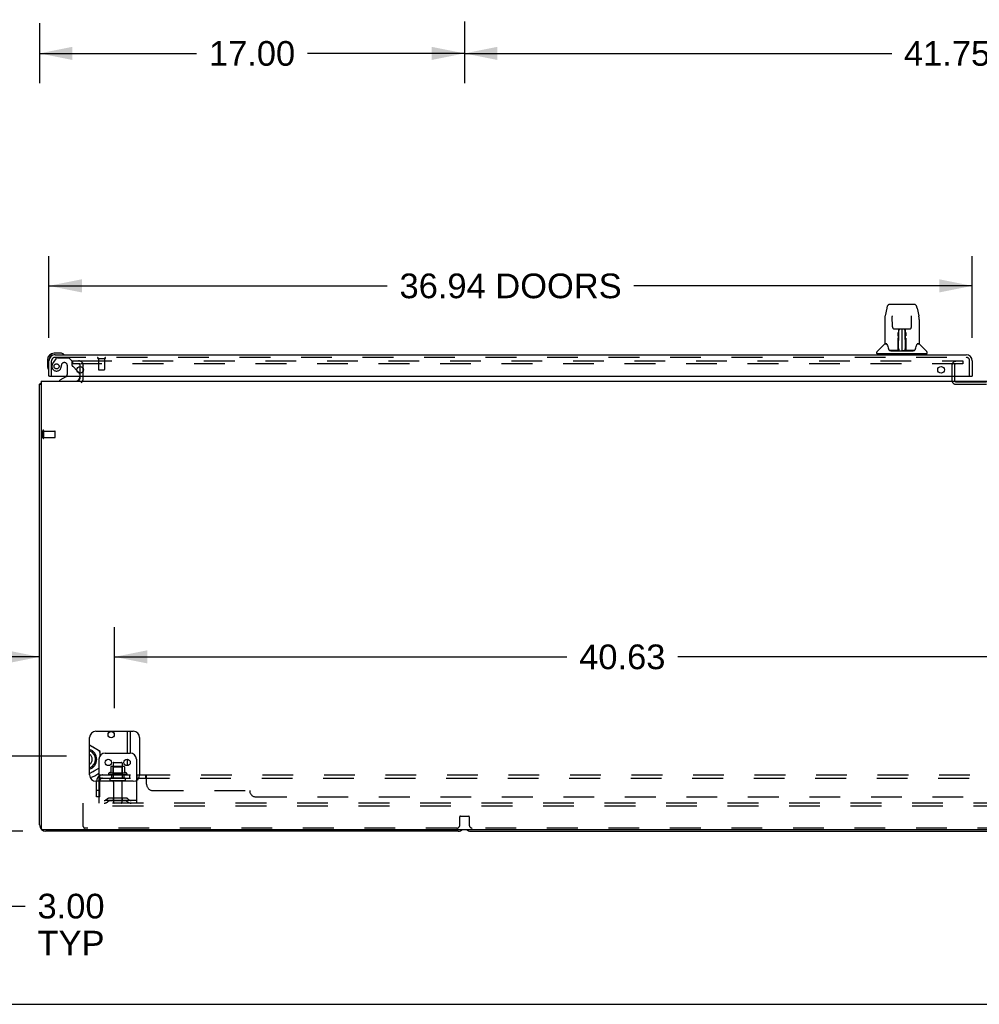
# Model space of a CAD drawing. Header units: inches. Extents: x 0 to 224, y 0 to 145.
# Tile 8 of 14: x 75 to 114, y 0 to 39. Entities that reach past the tile are written whole.
import ezdxf

# ---------------------------------------------------------------- set-up
doc = ezdxf.new("R2010")
doc.units = ezdxf.units.IN
doc.header["$LTSCALE"] = 12.302632
doc.header["$MEASUREMENT"] = 0
doc.linetypes.add('HIDDEN', pattern=[0.2, 0.1, -0.1])
doc.layers.get('0').update_dxf_attribs({"linetype": 'CONTINUOUS'})
for name, color, linetype in [('DEFAULT_2', 8, 'HIDDEN'), ('DIMENSIONS', 7, 'CONTINUOUS'), ('DOOR_3_ASSEMBLY', 7, 'CONTINUOUS'), ('SUBPANELS', 7, 'CONTINUOUS')]:
    doc.layers.add(name, color=color, linetype=linetype)
doc.styles.get("Standard").update_dxf_attribs({"font": 'arial.ttf'})
doc.dimstyles.new('DIMSTYLE_1', dxfattribs={"dimtxt": 0.986842, "dimasz": 1.315789, "dimexe": 0.09, "dimexo": 0.07, "dimgap": 0.0375, "dimtad": 0, "dimtih": 1, "dimtoh": 1, "dimzin": 4, "dimdsep": 46, "dimtxsty": 'Standard', "dimblk": '_FILLED', "dimblk1": '_FILLED', "dimblk2": '_FILLED', "dimcen": 0.09, "dimadec": 3, "dimazin": 1, "dimtfac": 1, "dimtdec": 3, "dimtofl": 0, "dimtmove": 0, "dimatfit": 3, "dimldrblk": '_FILLED', "dimfxl": 0, "dimtolj": 1, "dimtzin": 4, "dimarcsym": 0})

# ---------------------------------------------------------------- blocks, each defined once
blk = doc.blocks.new('_FILLED')
at = {"color": 0, "linetype": 'ByBlock'}
blk.add_solid([(0, 0), (-1, 0.2), (-1, -0.2)], dxfattribs=at)
blk = doc.blocks.new('*D13')
at = {"layer": 'DIMENSIONS', "color": 2, "linetype": 'Continuous'}
for p, q in [((76.528, 26.655), (76.528, 29.918)), ((113.466, 26.655), (113.466, 29.918)), ((76.528, 28.734), (90.065, 28.734)), ((113.466, 28.734), (99.93, 28.734))]:
    blk.add_line(p, q, dxfattribs=at)
at = {"layer": 'DIMENSIONS', "color": 2, "linetype": 'Continuous', "xscale": 1.3157894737, "yscale": 1.3157894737, "zscale": 1.3157894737, "rotation": 180}
blk.add_blockref('_FILLED', (76.528, 28.734), dxfattribs=at)
at = {"layer": 'DIMENSIONS', "color": 2, "linetype": 'Continuous', "xscale": 1.3157894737, "yscale": 1.3157894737, "zscale": 1.3157894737}
blk.add_blockref('_FILLED', (113.466, 28.734), dxfattribs=at)
at = {"layer": 'DIMENSIONS', "color": 2, "linetype": 'Continuous', "insert": (94.997, 29.227), "char_height": 0.98684, "width": 8.87791, "attachment_point": 2, "line_spacing_factor": 0.9}
blk.add_mtext('36.94 DOORS', dxfattribs=at)
blk = doc.blocks.new('*D17')
at = {"layer": 'DIMENSIONS', "color": 2, "linetype": 'Continuous'}
for p, q in [((93.153, 39.31), (93.153, 36.847)), ((134.903, 39.31), (134.903, 36.847)), ((93.153, 38.032), (110.244, 38.032)), ((134.903, 38.032), (117.813, 38.032))]:
    blk.add_line(p, q, dxfattribs=at)
at = {"layer": 'DIMENSIONS', "color": 2, "linetype": 'Continuous', "xscale": 1.3157894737, "yscale": 1.3157894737, "zscale": 1.3157894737, "rotation": 180}
blk.add_blockref('_FILLED', (93.153, 38.032), dxfattribs=at)
at = {"layer": 'DIMENSIONS', "color": 2, "linetype": 'Continuous', "xscale": 1.3157894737, "yscale": 1.3157894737, "zscale": 1.3157894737}
blk.add_blockref('_FILLED', (134.903, 38.032), dxfattribs=at)
at = {"layer": 'DIMENSIONS', "color": 2, "linetype": 'Continuous', "insert": (114.028, 38.525), "char_height": 0.9868, "width": 6.58139, "attachment_point": 2, "line_spacing_factor": 0.9}
blk.add_mtext('41.75 REF', dxfattribs=at)
blk = doc.blocks.new('*D18')
at = {"layer": 'DIMENSIONS', "color": 2, "linetype": 'Continuous'}
for p, q in [((76.153, 39.247), (76.153, 36.847)), ((93.153, 39.31), (93.153, 36.847)), ((76.153, 38.032), (82.436, 38.032)), ((93.153, 38.032), (86.871, 38.032))]:
    blk.add_line(p, q, dxfattribs=at)
at = {"layer": 'DIMENSIONS', "color": 2, "linetype": 'Continuous', "xscale": 1.3157894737, "yscale": 1.3157894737, "zscale": 1.3157894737, "rotation": 180}
blk.add_blockref('_FILLED', (76.153, 38.032), dxfattribs=at)
at = {"layer": 'DIMENSIONS', "color": 2, "linetype": 'Continuous', "xscale": 1.3157894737, "yscale": 1.3157894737, "zscale": 1.3157894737}
blk.add_blockref('_FILLED', (93.153, 38.032), dxfattribs=at)
at = {"layer": 'DIMENSIONS', "color": 2, "linetype": 'Continuous', "insert": (84.653, 38.525), "char_height": 0.9868, "width": 3.44844, "attachment_point": 2, "line_spacing_factor": 0.9}
blk.add_mtext('17.00', dxfattribs=at)
blk = doc.blocks.new('*D21')
at = {"layer": 'DIMENSIONS', "color": 2, "linetype": 'Continuous'}
for p, q in [((79.153, 11.844), (79.153, 15.08)), ((76.153, 13.896), (72.6, 13.896)), ((79.153, 13.896), (81.785, 13.896))]:
    blk.add_line(p, q, dxfattribs=at)
at = {"layer": 'DIMENSIONS', "color": 2, "linetype": 'Continuous', "xscale": 1.3157894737, "yscale": 1.3157894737, "zscale": 1.3157894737}
blk.add_blockref('_FILLED', (76.153, 13.896), dxfattribs=at)
at = {"layer": 'DIMENSIONS', "color": 2, "linetype": 'Continuous', "xscale": 1.3157894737, "yscale": 1.3157894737, "zscale": 1.3157894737, "rotation": 180}
blk.add_blockref('_FILLED', (79.153, 13.896), dxfattribs=at)
at = {"layer": 'DIMENSIONS', "color": 2, "linetype": 'Continuous', "insert": (72.106, 14.39), "char_height": 0.9868, "width": 2.68172, "attachment_point": 3, "line_spacing_factor": 0.9}
blk.add_mtext('3.00\\PTYP', dxfattribs=at)
blk = doc.blocks.new('*D22')
at = {"layer": 'DIMENSIONS', "color": 2, "linetype": 'Continuous'}
for p, q in [((79.153, 11.844), (79.153, 15.08)), ((119.778, 11.844), (119.778, 15.08)), ((79.153, 13.896), (97.248, 13.896)), ((119.778, 13.896), (101.684, 13.896))]:
    blk.add_line(p, q, dxfattribs=at)
at = {"layer": 'DIMENSIONS', "color": 2, "linetype": 'Continuous', "xscale": 1.3157894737, "yscale": 1.3157894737, "zscale": 1.3157894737, "rotation": 180}
blk.add_blockref('_FILLED', (79.153, 13.896), dxfattribs=at)
at = {"layer": 'DIMENSIONS', "color": 2, "linetype": 'Continuous', "xscale": 1.3157894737, "yscale": 1.3157894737, "zscale": 1.3157894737}
blk.add_blockref('_FILLED', (119.778, 13.896), dxfattribs=at)
at = {"layer": 'DIMENSIONS', "color": 2, "linetype": 'Continuous', "insert": (99.466, 14.39), "char_height": 0.9868, "width": 3.44844, "attachment_point": 2, "line_spacing_factor": 0.9}
blk.add_mtext('40.63', dxfattribs=at)
blk = doc.blocks.new('*D25')
at = {"layer": 'DIMENSIONS', "color": 2, "linetype": 'Continuous'}
for p, q in [((74.427, 9.923), (74.427, 12.554)), ((77.232, 9.923), (73.243, 9.923)), ((75.482, 6.923), (73.243, 6.923)), ((74.427, 6.923), (74.427, 3.928)), ((74.427, 3.928), (75.578, 3.928))]:
    blk.add_line(p, q, dxfattribs=at)
at = {"layer": 'DIMENSIONS', "color": 2, "linetype": 'Continuous', "xscale": 1.3157894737, "yscale": 1.3157894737, "zscale": 1.3157894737}
for p, rotation in [((74.427, 9.923), 270), ((74.427, 6.923), 90)]:
    blk.add_blockref('_FILLED', p, dxfattribs=dict(at, rotation=rotation))
at = {"layer": 'DIMENSIONS', "color": 2, "linetype": 'Continuous', "insert": (76.071, 4.421), "char_height": 0.9868, "width": 2.68172, "attachment_point": 1, "line_spacing_factor": 0.9}
blk.add_mtext('3.00\\PTYP', dxfattribs=at)

msp = doc.modelspace()

# ---------------------------------------------------------------- linework, layer by layer
at = {"color": 7, "linetype": 'Continuous'}
for p, q in [((77.778, 25.244), (77.778, 25.51)), ((76.216, 24.923), (76.216, 7.048)), ((76.216, 24.923), (193.591, 24.923)), ((77.778, 25.048), (77.778, 25.127)), ((76.153, 7.173), (76.153, 24.798)), ((76.153, 24.798), (76.216, 24.798)), ((78.153, 9.173), (78.153, 10.673)), ((78.403, 10.923), (79.903, 10.923)), ((79.674, 10.048), (79.674, 10.923)), ((80.153, 10.673), (80.153, 9.173)), ((78.579, 10.116), (78.153, 10.361)), ((78.536, 10.091), (78.579, 10.116)), ((78.579, 9.948), (78.579, 10.116)), ((78.778, 10.048), (79.778, 10.048)), ((78.528, 9.798), (78.528, 8.923)), ((79.674, 9.547), (79.674, 9.799)), ((80.028, 9.798), (80.028, 8.957)), ((78.153, 9.234), (78.528, 9.451)), ((79.903, 8.923), (78.403, 8.923)), ((76.278, 6.985), (193.466, 6.985)), ((92.903, 6.923), (76.403, 6.923)), ((93.403, 6.923), (134.653, 6.923)), ((0, 0), (223.684, 0))]:
    msp.add_line(p, q, dxfattribs=at)
at = {"color": 3, "linetype": 'Continuous'}
for p, q in [((79.778, 10.923), (79.778, 10.048)), ((79.778, 9.7), (79.778, 9.646))]:
    msp.add_line(p, q, dxfattribs=at)
at = {"color": 7, "linetype": 'Continuous'}
for points in [[(76.177, 24.817), (76.174, 24.816), (76.171, 24.815), (76.168, 24.813), (76.165, 24.812), (76.163, 24.811), (76.16, 24.809), (76.158, 24.808), (76.157, 24.806), (76.156, 24.805), (76.155, 24.803), (76.154, 24.801), (76.154, 24.8), (76.153, 24.798)], [(76.214, 24.836), (76.212, 24.834), (76.209, 24.832), (76.207, 24.83), (76.203, 24.828), (76.2, 24.826), (76.196, 24.824), (76.192, 24.823), (76.189, 24.821), (76.185, 24.82), (76.177, 24.817)]]:
    msp.add_lwpolyline(points, dxfattribs=at)
for centre, radius in [((79.018, 10.787), 0.125), ((78.903, 9.673), 0.128), ((79.653, 9.673), 0.128)]:
    msp.add_circle(centre, radius, dxfattribs=at)
for centre, radius, start, end in [((77.653, 25.048), 0.125, 270, 360), ((78.403, 10.673), 0.25, 90, 180), ((79.903, 10.673), 0.25, 0, 90), ((78.028, 9.798), 0.557, 51.1677, 68.8323), ((78.028, 9.798), 0.413, 287.6446, 72.3555), ((78.028, 9.798), 0.366, 289.9905, 70.0095), ((78.028, 9.798), 0.365, 290.0286, 69.9714), ((78.028, 9.798), 0.235, 302.1361, 57.8639), ((78.385, 9.913), 0.01, 201.8663, 220.5231), ((78.778, 9.798), 0.25, 90, 180), ((79.778, 9.798), 0.25, 0, 90), ((78.385, 9.683), 0.01, 139.4446, 162.1415), ((78.403, 9.173), 0.25, 180, 270), ((78.028, 9.798), 0.744, 281.4363, 312.2721), ((78.028, 9.798), 0.557, 291.1677, 308.8323), ((79.903, 9.173), 0.25, 270, 360), ((76.403, 7.173), 0.25, 180, 270), ((76.278, 7.048), 0.0625, 180, 270), ((92.903, 7.173), 0.25, 270, 311.404), ((93.403, 7.173), 0.25, 228.596, 270)]:
    msp.add_arc(centre, radius, start, end, dxfattribs=at)
at = {"layer": 'DEFAULT_2', "color": 8, "linetype": 'HIDDEN'}
for p, q in [((77.466, 25.735), (77.466, 25.61)), ((77.466, 25.735), (77.782, 25.735)), ((77.782, 25.61), (77.466, 25.61)), ((77.81, 25.735), (113.091, 25.735)), ((113.091, 25.61), (77.81, 25.61)), ((113.091, 25.735), (113.091, 25.61)), ((77.778, 25.51), (77.778, 25.548)), ((77.778, 25.127), (77.778, 25.244)), ((77.903, 25.048), (77.903, 25.548)), ((112.653, 25.56), (112.653, 24.952)), ((112.757, 25.56), (112.757, 24.952)), ((112.807, 24.902), (115.999, 24.902)), ((112.807, 24.798), (115.999, 24.798)), ((76.278, 22.656), (76.278, 22.94)), ((76.321, 22.656), (76.321, 22.94)), ((76.321, 22.922), (76.768, 22.922)), ((76.778, 22.684), (76.778, 22.912)), ((76.321, 22.674), (76.768, 22.674)), ((79.001, 9.498), (79.001, 9.271)), ((79.534, 9.509), (79.023, 9.509)), ((79.095, 9.489), (79.075, 9.509)), ((79.095, 9.643), (79.095, 9.048)), ((79.095, 9.193), (79.095, 9.489)), ((79.462, 9.489), (79.095, 9.489)), ((79.125, 9.673), (79.431, 9.673)), ((79.461, 9.643), (79.461, 9.048)), ((79.462, 9.489), (79.482, 9.509)), ((79.462, 9.193), (79.462, 9.489)), ((79.556, 9.498), (79.556, 9.271)), ((79.634, 9.243), (78.923, 9.243)), ((79.613, 9.173), (78.944, 9.173)), ((79.095, 9.193), (79.075, 9.173)), ((79.462, 9.193), (79.095, 9.193)), ((79.462, 9.193), (79.482, 9.173)), ((78.528, 8.923), (78.528, 8.048)), ((79.543, 9.048), (79.014, 9.048)), ((79.543, 8.942), (79.014, 8.942)), ((79.112, 8.879), (79.112, 8.078)), ((79.444, 8.879), (79.444, 8.078)), ((80.028, 8.957), (80.028, 8.048)), ((77.903, 7.923), (77.903, 8.048)), ((191.028, 8.048), (77.903, 8.048)), ((77.903, 7.11), (77.903, 7.923)), ((191.028, 7.923), (77.903, 7.923)), ((80.028, 8.152), (78.528, 8.152)), ((78.871, 8.22), (78.803, 8.171)), ((78.932, 8.136), (78.864, 8.087)), ((79.619, 8.242), (78.938, 8.242)), ((79.619, 8.138), (78.938, 8.138)), ((79.103, 8.242), (79.103, 8.138)), ((79.453, 8.242), (79.453, 8.138)), ((79.625, 8.136), (79.693, 8.087)), ((79.686, 8.22), (79.753, 8.171)), ((92.966, 7.173), (92.966, 7.504)), ((92.986, 7.524), (93.321, 7.524)), ((93.341, 7.504), (93.341, 7.173)), ((92.841, 7.048), (77.966, 7.048)), ((134.591, 7.048), (93.466, 7.048))]:
    msp.add_line(p, q, dxfattribs=at)
for centre, radius, start, end in [((77.716, 25.548), 0.188, 0, 90), ((77.716, 25.548), 0.0625, 0, 90), ((112.807, 25.56), 0.154, 90, 180), ((112.807, 25.56), 0.05, 90, 180), ((77.653, 25.048), 0.25, 310.7609, 360), ((112.807, 24.952), 0.154, 180, 270), ((112.807, 24.952), 0.05, 180, 270), ((76.3, 22.94), 0.0215, 360, 180), ((76.768, 22.912), 0.01, 360, 90), ((76.3, 22.656), 0.0215, 180, 0), ((76.768, 22.684), 0.01, 270, 0), ((79.011, 9.498), 0.01, 95.1938, 180), ((79.023, 9.368), 0.141, 90, 95.2081), ((79.125, 9.643), 0.03, 90, 180), ((79.431, 9.643), 0.03, 0, 90), ((79.534, 9.368), 0.141, 84.7919, 90), ((79.546, 9.498), 0.01, 0, 84.8062), ((78.944, 9.211), 0.0384, 124.4497, 270), ((79.278, 8.643), 0.698, 113.9679, 120.6631), ((78.991, 9.289), 0.01, 293.9679, 360), ((79.566, 9.289), 0.01, 180, 246.0321), ((79.278, 8.643), 0.698, 59.3369, 66.0321), ((79.613, 9.211), 0.0384, 270, 55.5503), ((79.014, 8.995), 0.053, 90, 270), ((79.05, 8.879), 0.0625, 0, 90), ((79.507, 8.879), 0.0625, 90, 180), ((79.543, 8.995), 0.053, 270, 90), ((78.743, 8.256), 0.104, 270, 305.7539), ((78.743, 8.256), 0.208, 270, 305.7539), ((78.938, 8.128), 0.114, 90, 125.7539), ((78.938, 8.128), 0.01, 90, 125.7539), ((79.142, 8.078), 0.03, 180, 270), ((79.414, 8.078), 0.03, 270, 360), ((79.619, 8.128), 0.114, 54.2461, 90), ((79.619, 8.128), 0.01, 54.2461, 90), ((79.814, 8.256), 0.208, 234.2461, 270), ((79.814, 8.256), 0.104, 234.2461, 270), ((92.986, 7.504), 0.02, 90, 180), ((93.321, 7.504), 0.02, 0, 90), ((77.966, 7.11), 0.0625, 180, 270), ((92.841, 7.173), 0.125, 270, 360), ((93.466, 7.173), 0.125, 180, 270)]:
    msp.add_arc(centre, radius, start, end, dxfattribs=at)
at = {"layer": 'DOOR_3_ASSEMBLY', "color": 7, "linetype": 'Continuous'}
for p, q in [((110.169, 27.997), (111.138, 27.997)), ((110.045, 27.842), (109.98, 27.537)), ((111.262, 27.842), (111.327, 27.537)), ((109.964, 27.393), (109.964, 26.43)), ((109.964, 27.393), (109.964, 27.393)), ((110.265, 27.532), (110.266, 27.528)), ((110.266, 27.528), (110.266, 27.524)), ((110.266, 27.524), (110.266, 27.518)), ((110.266, 27.518), (110.266, 27.508)), ((110.273, 27.09), (110.266, 27.508)), ((111.033, 27.09), (111.041, 27.509)), ((111.041, 27.519), (111.041, 27.524)), ((111.041, 27.509), (111.041, 27.519)), ((111.342, 27.393), (111.342, 26.43)), ((110.354, 27.012), (110.414, 27.012)), ((110.455, 27.013), (110.852, 27.013)), ((110.503, 26.843), (110.503, 26.873)), ((110.503, 26.809), (110.503, 26.843)), ((110.503, 26.772), (110.503, 26.809)), ((110.514, 27.013), (110.511, 26.659)), ((110.511, 26.879), (110.511, 26.848)), ((110.511, 26.848), (110.511, 26.812)), ((110.511, 26.812), (110.511, 26.774)), ((110.527, 26.788), (110.512, 26.788)), ((110.516, 26.154), (110.531, 27.013)), ((110.539, 27.013), (110.539, 27.008)), ((110.539, 27.008), (110.539, 26.96)), ((110.653, 27.013), (110.653, 26.142)), ((110.768, 26.96), (110.767, 27.013)), ((110.791, 26.154), (110.776, 27.013)), ((110.795, 26.788), (110.78, 26.788)), ((110.796, 26.659), (110.793, 27.013)), ((110.796, 26.793), (110.796, 26.83)), ((110.796, 26.754), (110.796, 26.793)), ((110.803, 26.873), (110.803, 26.843)), ((110.803, 26.843), (110.803, 26.809)), ((110.803, 26.809), (110.804, 26.772)), ((110.893, 27.012), (110.953, 27.012)), ((109.956, 26.405), (109.661, 26.11)), ((110.033, 26.422), (109.972, 26.422)), ((109.977, 26.414), (110.039, 26.414)), ((110.036, 26.418), (110.036, 26.418)), ((110.499, 26.166), (110.502, 26.487)), ((110.509, 26.461), (110.502, 26.461)), ((110.503, 26.734), (110.503, 26.772)), ((110.507, 26.166), (110.509, 26.461)), ((110.51, 26.659), (110.511, 26.734)), ((110.511, 26.774), (110.511, 26.734)), ((110.511, 26.659), (110.511, 26.638)), ((110.511, 26.638), (110.511, 26.63)), ((110.511, 26.63), (110.512, 26.63)), ((110.512, 26.77), (110.527, 26.77)), ((110.512, 26.63), (110.512, 26.554)), ((110.512, 26.554), (110.512, 26.554)), ((110.512, 26.542), (110.512, 26.554)), ((110.514, 26.546), (110.512, 26.546)), ((110.512, 26.544), (110.52, 26.544)), ((110.512, 26.538), (110.512, 26.542)), ((110.512, 26.536), (110.512, 26.538)), ((110.512, 26.535), (110.512, 26.536)), ((110.512, 26.536), (110.512, 26.536)), ((110.512, 26.535), (110.512, 26.535)), ((110.512, 26.299), (110.512, 26.534)), ((110.78, 26.77), (110.795, 26.77)), ((110.787, 26.544), (110.795, 26.544)), ((110.795, 26.546), (110.793, 26.546)), ((110.795, 26.63), (110.795, 26.554)), ((110.795, 26.554), (110.795, 26.552)), ((110.795, 26.552), (110.795, 26.54)), ((110.795, 26.54), (110.795, 26.537)), ((110.795, 26.537), (110.795, 26.536)), ((110.795, 26.299), (110.795, 26.534)), ((110.797, 26.659), (110.796, 26.754)), ((110.796, 26.638), (110.796, 26.659)), ((110.796, 26.63), (110.796, 26.638)), ((110.797, 26.639), (110.797, 26.649)), ((110.797, 26.611), (110.797, 26.639)), ((110.804, 26.772), (110.804, 26.734)), ((111.266, 26.411), (111.27, 26.418)), ((111.268, 26.414), (111.33, 26.414)), ((111.27, 26.418), (111.27, 26.418)), ((111.274, 26.422), (111.274, 26.422)), ((111.334, 26.422), (111.274, 26.422)), ((111.351, 26.405), (111.646, 26.11)), ((76.988, 26.041), (76.731, 26.041)), ((77.026, 26.038), (76.988, 26.041)), ((77.123, 25.994), (77.123, 25.994)), ((109.649, 26.028), (109.649, 26.083)), ((111.649, 26.02), (109.657, 26.02)), ((109.709, 26.02), (109.709, 25.981)), ((110.501, 26.146), (110.168, 26.146)), ((110.189, 26.138), (111.118, 26.138)), ((110.502, 26.146), (110.501, 26.146)), ((110.503, 26.142), (110.502, 26.143)), ((110.505, 26.148), (110.505, 26.146)), ((110.509, 26.178), (110.51, 26.207)), ((110.509, 26.178), (110.51, 26.154)), ((110.509, 26.168), (110.509, 26.178)), ((110.509, 26.161), (110.509, 26.168)), ((110.509, 26.159), (110.509, 26.161)), ((110.509, 26.158), (110.509, 26.159)), ((110.509, 26.157), (110.509, 26.158)), ((110.509, 26.156), (110.509, 26.157)), ((110.51, 26.207), (110.512, 26.299)), ((110.515, 26.143), (110.519, 26.14)), ((110.526, 26.221), (110.517, 26.221)), ((110.519, 26.146), (110.518, 26.146)), ((110.526, 26.221), (110.524, 26.145)), ((110.524, 26.145), (110.653, 26.142)), ((110.782, 26.145), (110.653, 26.142)), ((110.782, 26.145), (110.781, 26.221)), ((110.79, 26.221), (110.781, 26.221)), ((110.789, 26.146), (110.787, 26.146)), ((110.795, 26.299), (110.797, 26.207)), ((110.797, 26.207), (110.797, 26.18)), ((110.797, 26.18), (110.798, 26.167)), ((110.797, 26.154), (110.797, 26.178)), ((110.797, 26.154), (110.797, 26.152)), ((110.798, 26.167), (110.798, 26.165)), ((110.798, 26.165), (110.798, 26.162)), ((110.798, 26.162), (110.798, 26.16)), ((110.798, 26.16), (110.798, 26.158)), ((110.798, 26.158), (110.798, 26.157)), ((110.798, 26.157), (110.798, 26.156)), ((110.798, 26.156), (110.798, 26.155)), ((110.801, 26.146), (110.801, 26.148)), ((110.801, 26.148), (110.802, 26.147)), ((110.803, 26.141), (110.804, 26.142)), ((111.139, 26.146), (110.806, 26.146)), ((111.598, 26.02), (111.598, 25.981)), ((111.657, 26.028), (111.657, 26.083)), ((76.468, 25.778), (76.468, 25.521)), ((76.775, 25.981), (76.731, 25.981)), ((76.468, 25.521), (76.471, 25.484)), ((76.513, 25.393), (76.514, 25.389)), ((76.514, 25.389), (76.515, 25.388)), ((77.647, 25.354), (77.728, 25.273)), ((76.548, 25.127), (76.528, 25.127)), ((77.209, 25.1), (76.97, 24.962)), ((76.97, 24.923), (76.97, 24.962)), ((77.757, 25.127), (77.757, 25.08)), ((113.446, 25.127), (113.466, 25.127))]:
    msp.add_line(p, q, dxfattribs=at)
at = {"layer": 'DOOR_3_ASSEMBLY', "color": 3, "linetype": 'Continuous'}
for p, q in [((76.528, 25.127), (76.528, 25.734)), ((76.775, 25.981), (113.219, 25.981)), ((113.466, 25.734), (113.466, 25.127)), ((76.548, 25.127), (113.446, 25.127))]:
    msp.add_line(p, q, dxfattribs=at)
at = {"layer": 'DOOR_3_ASSEMBLY', "color": 8, "linetype": 'HIDDEN'}
for p, q in [((76.632, 25.127), (76.632, 25.734)), ((76.808, 25.822), (76.707, 25.678)), ((76.775, 25.877), (113.219, 25.877)), ((76.873, 25.856), (77.324, 25.856)), ((77.16, 25.664), (77.127, 25.664)), ((77.45, 25.73), (77.324, 25.856)), ((77.45, 25.73), (77.45, 25.551)), ((78.49, 25.834), (78.774, 25.834)), ((78.508, 25.834), (78.508, 25.387)), ((78.756, 25.834), (78.756, 25.387)), ((113.362, 25.127), (113.362, 25.734)), ((77.258, 25.566), (77.258, 25.186)), ((77.509, 25.492), (77.647, 25.354)), ((78.518, 25.377), (78.746, 25.377)), ((77.757, 25.202), (77.757, 25.127))]:
    msp.add_line(p, q, dxfattribs=at)
at = {"layer": 'DOOR_3_ASSEMBLY', "color": 7, "linetype": 'Continuous'}
for points in [[(110.169, 27.997), (110.165, 27.997), (110.152, 27.995), (110.139, 27.992), (110.127, 27.986), (110.115, 27.98), (110.105, 27.972), (110.096, 27.963), (110.088, 27.953), (110.081, 27.943), (110.074, 27.931), (110.068, 27.919), (110.063, 27.905), (110.057, 27.89), (110.052, 27.874), (110.048, 27.855), (110.045, 27.842)], [(111.262, 27.842), (111.259, 27.855), (111.254, 27.874), (111.249, 27.891), (111.244, 27.906), (111.238, 27.919), (111.232, 27.932), (111.226, 27.943), (111.219, 27.954), (111.21, 27.963), (111.201, 27.972), (111.191, 27.98), (111.179, 27.987), (111.167, 27.992), (111.154, 27.995), (111.141, 27.997), (111.138, 27.997)], [(109.98, 27.537), (109.974, 27.506), (109.968, 27.466), (109.965, 27.426), (109.964, 27.393)], [(110.265, 27.536), (110.265, 27.536), (110.265, 27.536), (110.265, 27.535), (110.265, 27.535), (110.265, 27.533), (110.265, 27.532)], [(111.041, 27.524), (111.041, 27.529), (111.041, 27.531), (111.041, 27.532), (111.041, 27.534), (111.041, 27.535), (111.041, 27.535), (111.041, 27.536)], [(111.342, 27.393), (111.342, 27.427), (111.338, 27.467), (111.333, 27.507), (111.327, 27.537)], [(110.273, 27.09), (110.274, 27.083), (110.276, 27.072), (110.279, 27.062), (110.284, 27.052), (110.29, 27.043), (110.298, 27.034), (110.307, 27.027), (110.316, 27.021), (110.327, 27.017), (110.337, 27.014), (110.348, 27.012), (110.353, 27.012)], [(110.414, 27.012), (110.423, 27.012), (110.434, 27.013), (110.446, 27.013), (110.455, 27.013)], [(110.511, 26.879), (110.511, 26.877), (110.51, 26.876), (110.509, 26.875), (110.508, 26.874), (110.506, 26.873), (110.503, 26.873)], [(110.796, 26.83), (110.795, 26.864), (110.795, 26.879)], [(110.852, 27.013), (110.861, 27.013), (110.872, 27.013), (110.884, 27.012), (110.892, 27.012)], [(110.954, 27.012), (110.96, 27.013), (110.971, 27.014), (110.982, 27.017), (110.992, 27.022), (111.001, 27.028), (111.01, 27.035), (111.017, 27.044), (111.023, 27.053), (111.028, 27.063), (111.031, 27.074), (111.033, 27.085), (111.033, 27.09)], [(110.033, 26.422), (110.032, 26.422), (110.032, 26.422), (110.033, 26.422)], [(110.033, 26.422), (110.033, 26.421), (110.034, 26.421), (110.035, 26.42), (110.035, 26.419)], [(110.035, 26.419), (110.035, 26.42), (110.034, 26.421), (110.034, 26.421), (110.034, 26.422), (110.034, 26.422)], [(110.035, 26.419), (110.036, 26.419), (110.036, 26.418)], [(110.042, 26.414), (110.04, 26.415), (110.038, 26.416), (110.037, 26.417), (110.036, 26.418), (110.035, 26.419)], [(110.036, 26.418), (110.04, 26.411), (110.054, 26.383), (110.069, 26.347), (110.084, 26.305), (110.1, 26.257), (110.115, 26.21)], [(110.502, 26.487), (110.502, 26.513), (110.502, 26.538), (110.503, 26.562), (110.503, 26.585), (110.503, 26.606), (110.503, 26.626), (110.503, 26.643)], [(110.511, 26.638), (110.511, 26.638), (110.512, 26.634), (110.512, 26.63)], [(110.512, 26.535), (110.512, 26.535), (110.512, 26.535)], [(110.795, 26.63), (110.795, 26.634), (110.796, 26.638)], [(110.795, 26.536), (110.795, 26.535), (110.795, 26.535), (110.795, 26.535)], [(110.797, 26.515), (110.797, 26.541), (110.797, 26.566), (110.797, 26.589), (110.797, 26.611)], [(110.8, 26.166), (110.797, 26.488), (110.797, 26.515)], [(110.804, 26.643), (110.804, 26.626), (110.804, 26.606), (110.804, 26.585), (110.804, 26.562), (110.804, 26.538), (110.805, 26.513), (110.805, 26.487), (110.808, 26.166)], [(111.192, 26.21), (111.206, 26.256), (111.222, 26.303), (111.237, 26.346), (111.252, 26.382), (111.266, 26.411)], [(111.271, 26.419), (111.271, 26.418), (111.27, 26.417), (111.268, 26.416), (111.267, 26.415), (111.265, 26.414)], [(111.27, 26.418), (111.271, 26.419), (111.271, 26.419)], [(111.271, 26.419), (111.272, 26.42), (111.273, 26.421), (111.273, 26.421), (111.274, 26.422)], [(111.272, 26.422), (111.273, 26.422), (111.273, 26.421), (111.272, 26.421), (111.272, 26.42), (111.271, 26.419)], [(77.123, 25.994), (77.122, 25.995), (77.12, 25.995), (77.117, 25.996)], [(110.115, 26.21), (110.118, 26.201), (110.122, 26.188), (110.127, 26.178), (110.132, 26.169), (110.138, 26.162)], [(110.138, 26.162), (110.143, 26.156), (110.15, 26.151), (110.157, 26.148), (110.165, 26.146), (110.167, 26.146)], [(110.502, 26.143), (110.501, 26.143), (110.501, 26.143), (110.5, 26.143), (110.5, 26.142), (110.499, 26.142), (110.498, 26.141)], [(110.499, 26.146), (110.501, 26.146), (110.502, 26.147), (110.504, 26.148), (110.505, 26.15), (110.506, 26.152), (110.507, 26.154)], [(110.508, 26.154), (110.508, 26.152), (110.507, 26.15), (110.506, 26.149), (110.505, 26.147), (110.503, 26.146), (110.502, 26.146)], [(110.502, 26.146), (110.503, 26.147), (110.504, 26.147), (110.505, 26.148)], [(110.505, 26.148), (110.506, 26.149), (110.507, 26.15), (110.508, 26.151), (110.508, 26.152), (110.508, 26.152), (110.508, 26.153), (110.508, 26.153), (110.508, 26.153), (110.508, 26.153), (110.509, 26.154), (110.509, 26.154), (110.509, 26.154), (110.509, 26.154), (110.509, 26.155), (110.509, 26.155), (110.509, 26.155), (110.509, 26.156)], [(110.506, 26.147), (110.507, 26.149), (110.509, 26.15)], [(110.508, 26.15), (110.509, 26.15), (110.509, 26.148), (110.511, 26.147), (110.512, 26.145), (110.514, 26.144), (110.515, 26.143)], [(110.509, 26.15), (110.509, 26.152), (110.51, 26.154)], [(110.515, 26.147), (110.514, 26.147), (110.513, 26.148), (110.512, 26.148), (110.511, 26.149), (110.511, 26.15), (110.51, 26.15), (110.509, 26.151), (110.509, 26.152)], [(110.518, 26.146), (110.518, 26.146), (110.517, 26.146), (110.516, 26.146), (110.515, 26.147)], [(110.519, 26.14), (110.52, 26.139), (110.52, 26.138)], [(110.786, 26.138), (110.787, 26.139), (110.788, 26.14), (110.792, 26.143)], [(110.791, 26.146), (110.79, 26.146), (110.789, 26.146)], [(110.798, 26.152), (110.797, 26.151), (110.797, 26.15), (110.796, 26.149), (110.795, 26.148), (110.794, 26.147), (110.792, 26.147), (110.791, 26.146)], [(110.792, 26.143), (110.793, 26.144), (110.794, 26.145), (110.795, 26.146), (110.796, 26.147), (110.797, 26.148), (110.798, 26.149), (110.798, 26.15), (110.798, 26.15)], [(110.797, 26.152), (110.798, 26.15), (110.799, 26.149), (110.801, 26.147), (110.801, 26.147)], [(110.798, 26.155), (110.798, 26.155), (110.798, 26.155), (110.798, 26.155), (110.798, 26.154), (110.798, 26.154), (110.798, 26.154), (110.798, 26.153), (110.798, 26.153), (110.798, 26.153), (110.798, 26.152), (110.799, 26.152), (110.799, 26.151), (110.799, 26.15), (110.8, 26.149), (110.801, 26.148)], [(110.8, 26.154), (110.801, 26.152), (110.801, 26.15), (110.803, 26.149), (110.804, 26.147), (110.806, 26.146), (110.808, 26.146)], [(110.802, 26.147), (110.803, 26.147), (110.804, 26.146)], [(110.803, 26.141), (110.803, 26.14), (110.803, 26.14), (110.803, 26.14), (110.804, 26.14), (110.804, 26.14), (110.805, 26.14), (110.805, 26.14), (110.806, 26.14), (110.806, 26.14), (110.807, 26.14), (110.808, 26.141), (110.809, 26.141)], [(110.804, 26.146), (110.806, 26.146), (110.806, 26.146)], [(111.139, 26.146), (111.141, 26.146), (111.149, 26.148), (111.156, 26.151), (111.163, 26.156), (111.169, 26.162)], [(111.169, 26.162), (111.174, 26.169), (111.179, 26.178), (111.184, 26.188), (111.189, 26.201), (111.192, 26.21)], [(76.515, 25.388), (76.515, 25.386), (76.515, 25.386)]]:
    msp.add_lwpolyline(points, dxfattribs=at)
at = {"layer": 'DOOR_3_ASSEMBLY', "color": 8, "linetype": 'HIDDEN'}
msp.add_circle((76.832, 25.514), 0.101, dxfattribs=at)
at = {"layer": 'DOOR_3_ASSEMBLY', "color": 3, "linetype": 'Continuous'}
for centre in [(77.778, 25.377), (112.216, 25.377)]:
    msp.add_circle(centre, 0.133, dxfattribs=at)
at = {"layer": 'DOOR_3_ASSEMBLY', "color": 7, "linetype": 'Continuous'}
for centre, radius, start, end in [((109.977, 26.384), 0.0295, 90, 135), ((109.972, 26.43), 0.00787, 180, 270), ((110.514, 26.537), 0.00886, 359, 89), ((110.793, 26.537), 0.00886, 91, 181), ((111.33, 26.384), 0.0295, 45, 90), ((111.334, 26.43), 0.00787, 270, 360), ((76.731, 25.778), 0.263, 90, 180), ((76.988, 25.791), 0.25, 59.1101, 90), ((77.108, 25.996), 0.015, 270, 353.6204), ((77.108, 25.993), 0.015, 6.3796, 59.1101), ((109.689, 26.083), 0.0394, 135, 180), ((109.657, 26.028), 0.00787, 180, 270), ((110.513, 26.146), 0.00787, 182, 258.8695), ((110.525, 26.153), 0.00886, 179, 269), ((110.525, 26.153), 0.00886, 179.0026, 257.5816), ((110.782, 26.153), 0.00886, 271, 1), ((110.793, 26.146), 0.00787, 281.1329, 358), ((111.618, 26.083), 0.0394, 0, 45), ((111.649, 26.028), 0.00787, 270, 360), ((76.731, 25.778), 0.203, 90, 180), ((76.718, 25.521), 0.25, 180, 210.8899), ((76.517, 25.401), 0.015, 210.8899, 263.6204), ((76.513, 25.401), 0.015, 276.3796, 360), ((77.657, 25.202), 0.1, 27.0175, 45), ((77.158, 25.186), 0.1, 300.092, 323.4532), ((77.6, 25.08), 0.157, 270, 360)]:
    msp.add_arc(centre, radius, start, end, dxfattribs=at)
at = {"layer": 'DOOR_3_ASSEMBLY', "color": 3, "linetype": 'Continuous'}
for centre, start, end in [((76.775, 25.734), 90, 180), ((113.219, 25.734), 0, 90)]:
    msp.add_arc(centre, 0.246, start, end, dxfattribs=at)
at = {"layer": 'DOOR_3_ASSEMBLY', "color": 8, "linetype": 'HIDDEN'}
for centre, radius, start, end in [((76.775, 25.734), 0.142, 90, 180), ((77.023, 25.456), 0.386, 144.9, 163.1561), ((76.873, 25.777), 0.079, 90, 144.9), ((77.127, 25.566), 0.098, 90, 180), ((77.16, 25.566), 0.098, 0, 90), ((78.49, 25.855), 0.0215, 90, 270), ((78.774, 25.855), 0.0215, 270, 90), ((113.219, 25.734), 0.142, 0, 90), ((76.832, 25.514), 0.187, 163.1561, 342.1518), ((76.636, 25.577), 0.393, 342.0702, 358.3395), ((77.489, 25.551), 0.039, 180, 248.3904), ((77.438, 25.422), 0.1, 45, 68.3904), ((77.657, 25.202), 0.1, 0, 27.0175), ((78.518, 25.387), 0.01, 180, 270), ((78.746, 25.387), 0.01, 270, 360), ((77.158, 25.186), 0.1, 323.4532, 360)]:
    msp.add_arc(centre, radius, start, end, dxfattribs=at)
at = {"layer": 'SUBPANELS', "color": 7, "linetype": 'Continuous'}
for p, q in [((78.521, 9.119), (78.528, 9.11)), ((80.028, 9.048), (80.12, 9.048))]:
    msp.add_line(p, q, dxfattribs=at)
at = {"layer": 'SUBPANELS', "color": 8, "linetype": 'HIDDEN'}
for p, q in [((78.528, 9.11), (78.6, 9.022)), ((78.56, 9.048), (78.56, 9.173)), ((78.56, 9.173), (80.028, 9.173)), ((79.028, 9.173), (79.028, 9.048)), ((79.528, 9.173), (79.528, 9.048)), ((79.757, 9.173), (79.757, 9.048)), ((80.038, 9.173), (80.038, 9.048)), ((80.153, 9.173), (118.778, 9.173)), ((80.399, 9.048), (80.399, 9.173)), ((80.435, 8.798), (80.435, 9.119)), ((78.435, 8.298), (78.435, 8.923)), ((78.56, 9.048), (80.028, 9.048)), ((78.56, 8.298), (78.56, 8.936)), ((80.12, 9.048), (150.247, 9.048)), ((78.56, 8.548), (78.435, 8.548)), ((78.56, 8.298), (78.435, 8.298)), ((80.685, 8.548), (84.56, 8.548)), ((84.81, 8.298), (143.997, 8.298))]:
    msp.add_line(p, q, dxfattribs=at)
at = {"layer": 'SUBPANELS', "color": 3, "linetype": 'Continuous'}
for p, q in [((80.028, 9.173), (80.153, 9.173)), ((78.435, 8.923), (78.435, 8.936))]:
    msp.add_line(p, q, dxfattribs=at)
msp.add_lwpolyline([(78.521, 9.119), (78.524, 9.121), (78.526, 9.124), (78.528, 9.127), (78.528, 9.127)], dxfattribs=at)
at = {"layer": 'SUBPANELS', "color": 8, "linetype": 'HIDDEN'}
for points in [[(78.528, 9.127), (78.53, 9.13), (78.532, 9.134), (78.534, 9.138), (78.536, 9.142), (78.539, 9.15)], [(78.539, 9.15), (78.541, 9.154), (78.543, 9.157), (78.544, 9.16), (78.546, 9.163), (78.548, 9.166), (78.55, 9.168), (78.552, 9.17), (78.554, 9.172), (78.556, 9.172), (78.558, 9.173), (78.56, 9.173)], [(78.56, 9.107), (78.56, 9.107), (78.56, 9.108), (78.56, 9.108), (78.56, 9.107), (78.56, 9.107), (78.56, 9.107), (78.56, 9.106), (78.56, 9.106), (78.56, 9.105), (78.56, 9.105)], [(78.583, 9.044), (78.583, 9.044), (78.583, 9.044), (78.583, 9.044), (78.582, 9.044), (78.582, 9.044), (78.582, 9.045), (78.582, 9.045), (78.581, 9.046), (78.581, 9.046), (78.581, 9.047), (78.58, 9.048), (78.58, 9.048), (78.58, 9.049), (78.579, 9.05), (78.579, 9.05), (78.579, 9.051), (78.578, 9.052), (78.578, 9.052), (78.577, 9.053), (78.577, 9.054), (78.577, 9.055), (78.576, 9.055), (78.576, 9.056), (78.576, 9.057), (78.575, 9.058), (78.575, 9.059), (78.574, 9.059), (78.574, 9.06), (78.574, 9.061), (78.573, 9.062), (78.573, 9.063), (78.572, 9.064), (78.572, 9.065), (78.572, 9.066), (78.571, 9.067), (78.571, 9.068), (78.57, 9.069), (78.57, 9.07), (78.57, 9.071), (78.569, 9.072), (78.569, 9.073), (78.568, 9.074), (78.568, 9.075), (78.568, 9.076), (78.567, 9.077), (78.567, 9.078), (78.567, 9.079), (78.566, 9.08), (78.566, 9.081), (78.566, 9.082), (78.565, 9.083), (78.565, 9.084), (78.565, 9.085), (78.564, 9.086), (78.564, 9.087), (78.564, 9.088), (78.563, 9.089), (78.563, 9.09), (78.563, 9.091), (78.563, 9.092), (78.562, 9.093), (78.562, 9.094), (78.562, 9.095), (78.562, 9.096), (78.562, 9.097), (78.561, 9.097), (78.561, 9.098), (78.561, 9.099), (78.561, 9.1), (78.561, 9.101), (78.56, 9.102), (78.56, 9.103), (78.56, 9.103), (78.56, 9.104), (78.56, 9.105), (78.56, 9.106), (78.56, 9.106), (78.56, 9.107), (78.56, 9.107), (78.56, 9.107)], [(80.414, 9.16), (80.412, 9.163), (80.41, 9.166), (80.408, 9.168), (80.406, 9.17), (80.404, 9.172), (80.403, 9.172), (80.401, 9.173), (80.399, 9.173)], [(80.403, 9.172), (80.401, 9.173), (80.399, 9.173)], [(80.418, 9.154), (80.416, 9.157), (80.414, 9.16), (80.412, 9.163), (80.41, 9.166), (80.408, 9.168), (80.406, 9.17), (80.404, 9.172)], [(80.424, 9.138), (80.421, 9.146), (80.419, 9.15), (80.418, 9.154)], [(80.435, 9.119), (80.433, 9.121), (80.431, 9.124), (80.429, 9.127), (80.428, 9.13), (80.426, 9.134), (80.424, 9.138)], [(80.435, 9.119), (80.433, 9.121), (80.431, 9.124), (80.429, 9.127), (80.428, 9.13), (80.426, 9.134)], [(78.571, 9.044), (78.568, 9.045), (78.566, 9.046), (78.564, 9.047), (78.562, 9.048), (78.56, 9.048)], [(78.587, 9.03), (78.583, 9.034), (78.581, 9.036), (78.578, 9.038), (78.576, 9.04), (78.573, 9.042), (78.571, 9.044)], [(78.58, 9.048), (78.58, 9.047), (78.581, 9.047), (78.581, 9.046), (78.581, 9.046), (78.582, 9.045), (78.582, 9.045), (78.582, 9.044), (78.582, 9.044), (78.583, 9.044), (78.583, 9.044)], [(78.6, 9.022), (78.6, 9.022), (78.599, 9.022), (78.598, 9.022), (78.597, 9.022), (78.596, 9.023), (78.594, 9.024), (78.593, 9.025), (78.591, 9.026), (78.589, 9.028), (78.587, 9.03)], [(80.41, 9.04), (80.409, 9.042), (80.407, 9.044), (80.406, 9.045), (80.404, 9.046), (80.402, 9.047), (80.401, 9.048), (80.399, 9.048)], [(80.407, 9.044), (80.406, 9.045), (80.404, 9.046), (80.402, 9.047), (80.401, 9.048), (80.399, 9.048)], [(80.415, 9.034), (80.412, 9.038), (80.41, 9.04), (80.409, 9.042)], [(80.419, 9.028), (80.418, 9.03), (80.416, 9.032), (80.415, 9.034)], [(80.435, 9.022), (80.433, 9.022), (80.431, 9.022), (80.429, 9.022), (80.427, 9.022), (80.426, 9.023), (80.424, 9.024), (80.422, 9.025), (80.421, 9.026), (80.419, 9.028), (80.418, 9.03), (80.416, 9.032), (80.415, 9.034)], [(80.427, 9.022), (80.426, 9.023), (80.424, 9.024), (80.422, 9.025)], [(80.435, 9.022), (80.433, 9.022), (80.431, 9.022), (80.429, 9.022)]]:
    msp.add_lwpolyline(points, dxfattribs=at)
at = {"layer": 'SUBPANELS', "color": 3, "linetype": 'Continuous'}
msp.add_arc((78.672, 8.936), 0.237, 129.4342, 180, dxfattribs=at)
at = {"layer": 'SUBPANELS', "color": 8, "linetype": 'HIDDEN'}
for centre, radius, start, end in [((78.672, 8.936), 0.237, 90, 129.4342), ((78.672, 8.936), 0.112, 90, 180), ((80.685, 8.798), 0.25, 180, 270), ((84.81, 8.548), 0.25, 180, 270)]:
    msp.add_arc(centre, radius, start, end, dxfattribs=at)

# ---------------------------------------------------------------- dimensions: what is measured, and where the dimension line sits
at = {"layer": 'DIMENSIONS', "color": 2, "linetype": 'Continuous'}
for base, p1, p2, picture, middle in [((93.153, 38.032), (76.153, 39.317), (93.153, 39.38), '*D18', (84.695, 38.026)), ((119.778384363, 13.896093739), (79.153384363, 11.773895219), (119.778384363, 11.773895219), '*D22', (99.439942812, 13.89059127))]:
    dim = msp.add_linear_dim(base=base, p1=p1, p2=p2, dimstyle='DIMSTYLE_1', dxfattribs=at)
    dim.commit()
    dim.dimension.update_dxf_attribs({"geometry": picture, "text_midpoint": middle, "dimtype": 160})
for base, p1, p2, text, picture, middle in [((134.903, 38.032), (93.153, 39.38), (134.903, 39.38), '<> REF', '*D17', (114.028, 38.032)), ((113.466, 28.734), (76.528, 26.585), (113.466, 26.585), '<> DOORS', '*D13', (94.997, 28.734)), ((79.153, 13.896), (76.153, 7.173), (79.153, 11.774), '<>\\PTYP', '*D21', (70.766, 13.156))]:
    dim = msp.add_linear_dim(base=base, p1=p1, p2=p2, text=text, dimstyle='DIMSTYLE_1', dxfattribs=at)
    dim.commit()
    dim.dimension.update_dxf_attribs({"geometry": picture, "text_midpoint": middle, "dimtype": 160})
dim = msp.add_linear_dim(base=(74.427, 9.923), p1=(73.173, 6.923), p2=(77.302, 9.923), angle=90, text='<>\\PTYP', dimstyle='DIMSTYLE_1', dxfattribs=at)
dim.commit()
dim.dimension.update_dxf_attribs({"geometry": '*D25', "text_midpoint": (77.412, 3.187), "dimtype": 160})

doc.saveas('drawing.dxf')
